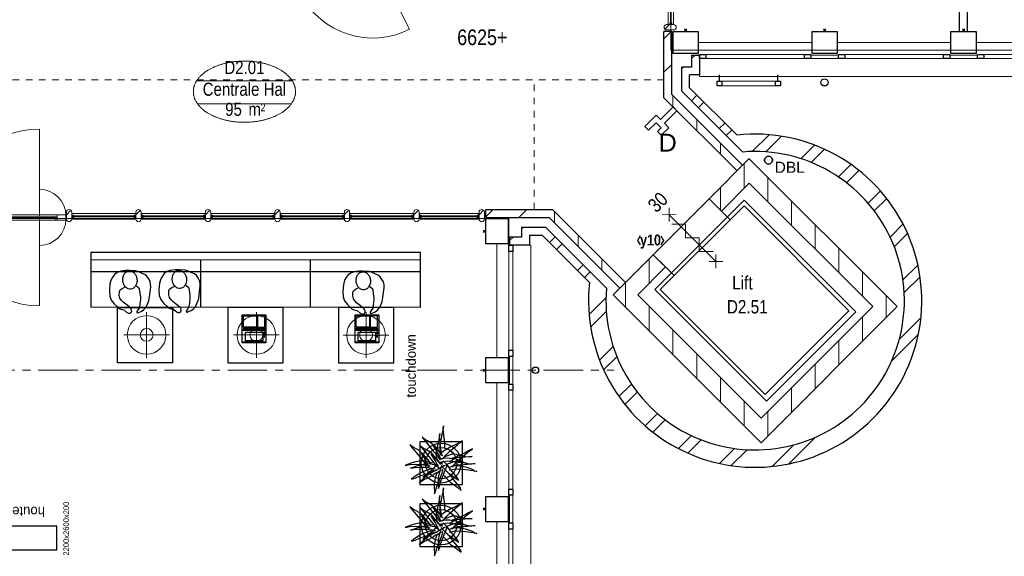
# Model space of a CAD drawing. Header units: millimetres. Extents: x 45699 to 251499, y 244 to 86446.
# Tile 114 of 240: x 179709 to 192179, y 32162 to 38960. Entities that reach past the tile are written whole.
import ezdxf
from ezdxf.enums import TextEntityAlignment as Align

# ---------------------------------------------------------------- set-up
doc = ezdxf.new("R2010")
doc.units = ezdxf.units.MM
doc.header["$LTSCALE"] = 400
doc.header["$PDMODE"] = 3
doc.header["$PDSIZE"] = 15
doc.linetypes.add('CENTER', pattern=[2, 1.25, -0.25, 0.25, -0.25])
doc.linetypes.add('STYLE_01', pattern=[0.416641, 0.208282, -0.208359])
for name, color, linetype, lineweight in [('BA-blusmiddelen', 7, 'Continuous', 15), ('BA-Brandveiligheid', 7, 'Continuous', 15), ('Buitenkozijnen', 140, 'Continuous', 15), ('Kozijnmerken', 43, 'Continuous', 9), ('mat-baksteen', 5, 'Continuous', 25), ('mat-beton (ihwg)', 5, 'Continuous', 25), ('mat-glas-hor', 140, 'Continuous', 15), ('mat-kalkzandsteen', 5, 'Continuous', 25), ('mat-naaldhout', 140, 'Continuous', 15), ('None', 7, 'Continuous', 9), ('Ruimtenummers', 5, 'Continuous', 25), ('Tekst', 140, 'Continuous', 15)]:
    doc.layers.add(name, color=color, linetype=linetype, lineweight=lineweight)
for name, color, linetype in [('inr', 4, 'Continuous'), ('plant', 114, 'Continuous'), ('plat', 5, 'Continuous'), ('stramien', 1, 'CENTER'), ('symbol', 1, 'Continuous'), ('timmerwerk-gd', 2, 'Continuous'), ('timmerwerk-ge', 150, 'Continuous'), ('verlichting', 2, 'Continuous')]:
    doc.layers.add(name, color=color, linetype=linetype)
doc.styles.add('Arial', font='arial.ttf', dxfattribs={"height": 176.388889})
doc.styles.add('Arial Narrow', font='ARIALN.TTF', dxfattribs={"height": 222.25})
doc.styles.add('Arial Narrow (bold)', font='ARIALNB.TTF', dxfattribs={"height": 172.861111})
doc.styles.add('s100', font='stylu.ttf', dxfattribs={"height": 100})

# ---------------------------------------------------------------- blocks, each defined once
blk = doc.blocks.new('*X805')
at = {"layer": 'None', "lineweight": 5}
blk.add_line((-5639, -4225), (-5607, -4193), dxfattribs=at)
blk = doc.blocks.new('*U806')
at = {"layer": 'mat-glas-hor', "color": 140, "lineweight": 15}
blk.add_lwpolyline([(-4812, -3832), (-5520, -4193), (-5526, -4182), (-4817, -3821)], close=True, dxfattribs=at)
at = {"layer": 'mat-naaldhout', "color": 140, "linetype": 'Continuous', "lineweight": 15}
for points in [[(-4814, -3817), (-4836, -3828), (-4848, -3806), (-4728, -3745), (-4698, -3805), (-4795, -3854)], [(-5537, -4185), (-5515, -4174), (-5526, -4152), (-5646, -4213), (-5615, -4272), (-5518, -4223)]]:
    blk.add_lwpolyline(points, close=True, dxfattribs=at)
at = {"layer": 'None', "color": 43, "linetype": 'Continuous', "lineweight": 9}
blk.add_line((-4236, -4711), (-4698, -3805), dxfattribs=at)
at = {"layer": 'None', "color": 8, "lineweight": 5}
blk.add_lwpolyline([(-5646, -4213), (-5615, -4272), (-4698, -3805), (-4728, -3745)], close=True, dxfattribs=at)
at = {"layer": 'None', "color": 43, "linetype": 'Continuous', "lineweight": 9}
blk.add_arc((-4704, -3793), 1030, 207.9688, 296.9993, dxfattribs=at)
at = {"layer": 'mat-naaldhout', "color": 140}
blk.add_blockref('*X805', (0, 0), dxfattribs=at)
blk = doc.blocks.new('*U807')
at = {"layer": 'None', "color": 7}
blk.add_blockref('*U806', (0, 0), dxfattribs=at)
blk = doc.blocks.new('*U808')
at = {"layer": 'None', "color": 7}
blk.add_blockref('*U807', (0, 0), dxfattribs=at)
blk = doc.blocks.new('Kolom 280x320')
at = {"layer": 'mat-beton (ihwg)', "lineweight": 25}
blk.add_lwpolyline([(-300, 160), (-20, 160), (-20, -160), (-300, -160)], close=True, dxfattribs=at)
at = {"layer": 'None', "color": 92, "linetype": 'Continuous', "lineweight": 5}
blk.add_point((0, 0), dxfattribs=at)
blk = doc.blocks.new('Gevelpui best 1410 (2D)')
at = {"layer": 'Buitenkozijnen', "lineweight": 15}
for p, q in [((-260, 0), (-260, -1410)), ((-260, 0), (-210, 0)), ((-210, 0), (-210, -1410)), ((-260, -1410), (-210, -1410))]:
    blk.add_line(p, q, dxfattribs=at)
at = {"layer": 'Buitenkozijnen', "color": 92, "lineweight": 25}
for points in [[(-260, 0), (-210, 0), (-210, -80), (-260, -80)], [(-260, -1330), (-210, -1330), (-210, -1410), (-260, -1410)]]:
    blk.add_lwpolyline(points, close=True, dxfattribs=at)
at = {"layer": 'None', "color": 43, "linetype": 'Continuous', "lineweight": 9}
blk.add_line((-410, 15), (-410, -1425), dxfattribs=at)
blk = doc.blocks.new('*X1135')
at = {"layer": 'None', "lineweight": 9}
for p, q in [((1800, -8365), (1800, -8224)), ((1500, -8665), (1500, -8354)), ((1200, -8965), (1200, -8654)), ((900, -9265), (900, -8954)), ((600, -9565), (600, -9254)), ((300, -9865), (300, -9554))]:
    blk.add_line(p, q, dxfattribs=at)
blk = doc.blocks.new('*X1136')
at = {"layer": 'None', "lineweight": 9}
for p, q in [((104, -6260), (317, -6047)), ((276, -6265), (474, -6066)), ((720, -6351), (893, -6178)), ((850, -6398), (1017, -6230)), ((1196, -6582), (1354, -6424)), ((1299, -6656), (1455, -6499)), ((1571, -6914), (1727, -6758)), ((1650, -7012), (1807, -6855)), ((1850, -7343), (2014, -7178)), ((1903, -7466), (2071, -7298)), ((2013, -7887), (2202, -7698)), ((2028, -8048), (2229, -7847)), ((-1962, -8326), (-1749, -8113)), ((-1943, -8483), (-1744, -8284)), ((1966, -8640), (2240, -8367)), ((1870, -8913), (2208, -8575)), ((-1831, -8902), (-1658, -8729)), ((-1779, -9026), (-1611, -8859)), ((-1585, -9363), (-1427, -9205)), ((-1510, -9464), (-1353, -9308)), ((-1251, -9736), (-1095, -9580)), ((-1154, -9816), (-997, -9659)), ((-831, -10023), (-666, -9859)), ((-711, -10080), (-543, -9912)), ((358, -10249), (631, -9975)), ((566, -10217), (904, -9879)), ((-311, -10211), (-122, -10022)), ((-162, -10238), (39, -10037))]:
    blk.add_line(p, q, dxfattribs=at)
blk = doc.blocks.new('*X1137')
at = {"layer": 'None', "lineweight": 9}
for p, q in [((300, -6896), (300, -6585)), ((600, -7196), (600, -6885)), ((900, -7495), (900, -7184)), ((1200, -7795), (1200, -7484)), ((1500, -8095), (1500, -7784)), ((1800, -8224), (1800, -8084))]:
    blk.add_line(p, q, dxfattribs=at)
blk = doc.blocks.new('*X1138')
at = {"layer": 'None', "lineweight": 9}
for p, q in [((-1500, -8234), (-1500, -8076)), ((-1200, -8534), (-1200, -8223)), ((-900, -8834), (-900, -8523)), ((-600, -9134), (-600, -8823)), ((-300, -9434), (-300, -9123)), ((0, -9734), (0, -9423))]:
    blk.add_line(p, q, dxfattribs=at)
blk = doc.blocks.new('*X1139')
at = {"layer": 'None', "lineweight": 9}
for p, q in [((-1200, -7928), (-1200, -7617)), ((-1500, -8076), (-1500, -7917))]:
    blk.add_line(p, q, dxfattribs=at)
blk = doc.blocks.new('*X1140')
at = {"layer": 'None', "lineweight": 9}
for p, q in [((-2463, -7413), (-2392, -7342)), ((-2375, -7501), (-2304, -7430)), ((-2109, -7766), (-2039, -7696)), ((-2021, -7854), (-1951, -7784))]:
    blk.add_line(p, q, dxfattribs=at)
blk = doc.blocks.new('*X1141')
at = {"layer": 'None', "lineweight": 9}
blk.add_line((-2810, -7229), (-2801, -7220), dxfattribs=at)
blk = doc.blocks.new('*X1142')
at = {"layer": 'None', "lineweight": 9}
blk.add_line((-2969, -7388), (-2926, -7345), dxfattribs=at)
blk = doc.blocks.new('*X1143')
at = {"layer": 'None', "lineweight": 9}
blk.add_line((-2819, -7238), (-2810, -7229), dxfattribs=at)
blk = doc.blocks.new('*X1144')
at = {"layer": 'None', "lineweight": 9}
for p, q in [((-2400, -7165), (-2400, -7023)), ((-2100, -7465), (-2100, -7323)), ((-1800, -7765), (-1800, -7623))]:
    blk.add_line(p, q, dxfattribs=at)
blk = doc.blocks.new('*X1145')
at = {"layer": 'None', "lineweight": 9}
for p, q in [((-3269, -7087), (-3177, -6995)), ((-2852, -7095), (-2752, -6995))]:
    blk.add_line(p, q, dxfattribs=at)
blk = doc.blocks.new('*X1146')
at = {"layer": 'None', "lineweight": 9}
for p, q in [((-667, -5617), (-596, -5546)), ((-579, -5705), (-508, -5634)), ((-313, -5970), (-243, -5900)), ((-225, -6058), (-154, -5988))]:
    blk.add_line(p, q, dxfattribs=at)
blk = doc.blocks.new('*X1147')
at = {"layer": 'None', "lineweight": 9}
blk.add_line((-789, -5208), (-780, -5199), dxfattribs=at)
blk = doc.blocks.new('*X1148')
at = {"layer": 'None', "lineweight": 9}
blk.add_line((-664, -5083), (-621, -5040), dxfattribs=at)
blk = doc.blocks.new('*X1149')
at = {"layer": 'None', "lineweight": 9}
blk.add_line((-780, -5199), (-771, -5190), dxfattribs=at)
blk = doc.blocks.new('*X1150')
at = {"layer": 'None', "lineweight": 9}
for p, q in [((-1014, -4832), (-922, -4740)), ((-1014, -5257), (-914, -5157))]:
    blk.add_line(p, q, dxfattribs=at)
blk = doc.blocks.new('*X1151')
at = {"layer": 'None', "lineweight": 9}
for p, q in [((0, -6728), (0, -6417)), ((-300, -7002), (-300, -6717))]:
    blk.add_line(p, q, dxfattribs=at)
blk = doc.blocks.new('*X1152')
at = {"layer": 'None', "lineweight": 9}
for p, q in [((-900, -5695), (-900, -5553)), ((-600, -5995), (-600, -5853)), ((-300, -6295), (-300, -6153))]:
    blk.add_line(p, q, dxfattribs=at)
blk = doc.blocks.new('HWA')
at = {"layer": 'None', "color": 92, "linetype": 'Continuous', "lineweight": 25}
blk.add_circle((0, -74), 40, dxfattribs=at)
blk = doc.blocks.new('030min zelfsluitend Y')
at = {"layer": 'BA-Brandveiligheid', "color": 7, "linetype": 'Continuous', "lineweight": 15}
for p, q in [((-62, 480), (62, 357)), ((62, 480), (-62, 357)), ((-62, -480), (62, -357)), ((62, -480), (-62, -357))]:
    blk.add_line(p, q, dxfattribs=at)
at = {"layer": 'None', "color": 7, "linetype": 'Continuous', "lineweight": 15}
for p, q in [((0, -418), (0, 418)), ((62, 189), (-62, 312)), ((62, 189), (-62, 65)), ((62, -58), (-62, 65)), ((62, -58), (-62, -182)), ((62, -305), (-62, -182))]:
    blk.add_line(p, q, dxfattribs=at)
at = {"layer": 'BA-Brandveiligheid', "color": 43, "insert": (-103, 722), "char_height": 177.8, "attachment_point": 1, "style": 'Arial Narrow'}
blk.add_mtext('30', dxfattribs=at)
blk = doc.blocks.new('Ruimtenummer UV 50')
at = {"layer": 'Ruimtenummers', "color": 8, "lineweight": 5}
for p, q in [((602, 157), (-602, 157)), ((595, -137), (-595, -137))]:
    blk.add_line(p, q, dxfattribs=at)
blk.add_open_spline([(-323, 354), (-173, 406), (173, 406), (323, 354), (473, 302), (560, 212), (647, 122), (647, 18), (647, -86), (560, -176), (473, -266), (323, -318), (173, -370), (-173, -370), (-323, -318), (-474, -266), (-560, -176), (-647, -86), (-647, 18), (-647, 122), (-560, 212), (-474, 302), (-323, 354)], degree=2, knots=[0, 0, 0, 0.09962, 0.19924, 0.19924, 0.283607, 0.283607, 0.349619, 0.349619, 0.415638, 0.415638, 0.5, 0.5, 0.59962, 0.69924, 0.69924, 0.783607, 0.783607, 0.849619, 0.849619, 0.915638, 0.915638, 1, 1, 1], dxfattribs=at)
at = {"layer": 'Ruimtenummers', "attachment_point": 2, "style": 'Arial Narrow'}
for s, insert, char_height in [(' m', (104, -122), 165.9), (' 2', (220, -133), 96.8)]:
    blk.add_mtext(s, dxfattribs=dict(at, insert=insert, char_height=char_height))
at = {"layer": 'Ruimtenummers', "style": 'Arial Narrow'}
for tag, p in [('Nummer', (0, 407)), ('Naam', (0, 132)), ('Oppervlak', (-138, -122))]:
    blk.add_attdef(tag, text='', height=166, dxfattribs=at).set_placement(p, align=Align.TOP_CENTER)
blk = doc.blocks.new('DBL aansluiting')
at = {"layer": 'BA-blusmiddelen', "color": 140, "linetype": 'Continuous', "lineweight": 9}
blk.add_lwpolyline([(360, 112.5), (360, 45), (292.5, 45), (292.5, -45), (427.5, -45), (427.5, -112.5), (225, -112.5), (225, -33.75), (0, -33.75), (0, 33.75), (225, 33.75), (225, 112.5)], close=True, dxfattribs=at)
blk = doc.blocks.new('*U1199')
at = {"layer": 'None', "color": 92, "linetype": 'Continuous', "lineweight": 25}
for p, q in [((-310, -5370), (-310, -5290)), ((430, -5370), (430, -5290))]:
    blk.add_line(p, q, dxfattribs=at)
at = {"layer": 'None', "color": 140, "linetype": 'Continuous', "lineweight": 15}
blk.add_lwpolyline([(-340, -5370), (460, -5370), (460, -5430), (-340, -5430)], close=True, dxfattribs=at)
at = {"layer": 'None', "color": 92, "linetype": 'Continuous', "lineweight": 25}
for points in [[(-340, -5370), (-280, -5370), (-280, -5430), (-340, -5430)], [(400, -5370), (460, -5370), (460, -5430), (400, -5430)]]:
    blk.add_lwpolyline(points, close=True, dxfattribs=at)
blk = doc.blocks.new('*X1201')
at = {"layer": 'None', "lineweight": 5}
blk.add_line((-9957, -7128), (-9915, -7087), dxfattribs=at)
blk = doc.blocks.new('*U1202')
at = {"layer": 'mat-glas-hor', "color": 140, "lineweight": 15}
blk.add_lwpolyline([(-8703, -7089), (-9903, -7089), (-9903, -7101), (-8703, -7101)], close=True, dxfattribs=at)
at = {"layer": 'mat-naaldhout', "color": 140, "linetype": 'Continuous', "lineweight": 15}
for points in [[(-9915, -7103), (-9890, -7103), (-9890, -7128), (-10024, -7128), (-10024, -7061), (-9915, -7061)], [(-8698, -7103), (-8723, -7103), (-8723, -7128), (-8589, -7128), (-8589, -7061), (-8698, -7061)]]:
    blk.add_lwpolyline(points, close=True, dxfattribs=at)
at = {"layer": 'None', "color": 43, "linetype": 'Continuous', "lineweight": 9}
for p, q in [((-8924, -5975), (-8924, -7075)), ((-8924, -8215), (-8924, -7115))]:
    blk.add_line(p, q, dxfattribs=at)
at = {"layer": 'None', "color": 8, "lineweight": 5}
blk.add_lwpolyline([(-10024, -7128), (-10024, -7061), (-8698, -7061), (-8698, -7128)], close=True, dxfattribs=at)
at = {"layer": 'None', "color": 43, "linetype": 'Continuous', "lineweight": 9}
for centre, radius, start, end in [((-8924, -7075), 1100, 90, 180), ((-8924, -7075), 335, 0, 90), ((-8924, -7115), 1100, 180, 270), ((-8924, -7115), 335, 270, 0)]:
    blk.add_arc(centre, radius, start, end, dxfattribs=at)
at = {"layer": 'mat-naaldhout', "color": 140}
blk.add_blockref('*X1201', (0, 0), dxfattribs=at)
blk = doc.blocks.new('*X15')
at = {"layer": 'None', "lineweight": 5}
blk.add_line((-24, -24), (34, 34), dxfattribs=at)
blk = doc.blocks.new('houten stijl 67 x 114')
at = {"layer": 'mat-naaldhout', "color": 140, "linetype": 'Continuous', "lineweight": 15, "flags": 128}
blk.add_lwpolyline([(33.5, 0), (33.5, 0, -0.4142136), (0, -33.5), (0, -33.5, -0.4142136), (-33.5, 0), (-33.5, 88), (-33.5, 88, -0.4142136), (0, 121.5), (0, 121.5, -0.4142136), (33.5, 88)], format="xyb", close=True, dxfattribs=at)
at = {"layer": 'mat-naaldhout', "color": 140}
blk.add_blockref('*X15', (0, 0), dxfattribs=at)
blk = doc.blocks.new('binnenpui 880 h.o.h.')
at = {"layer": 'mat-glas-hor', "color": 8, "lineweight": 5}
blk.add_lwpolyline([(18, -34), (88, -34), (88, -846), (18, -846)], close=True, dxfattribs=at)
at = {"layer": 'mat-glas-hor', "color": 140, "lineweight": 15}
blk.add_lwpolyline([(48, -40), (58, -40), (58, -840), (48, -840)], close=True, dxfattribs=at)
at = {"layer": 'mat-naaldhout', "color": 140, "linetype": 'Continuous', "lineweight": 15, "flags": 128}
for points in [[(43, -34), (18, -34), (18, -34, 0.414214), (20, -36), (36, -36, -0.414214), (40, -40), (40, -56, 0.414214), (42, -58), (43, -58)], [(63, -34), (88, -34), (88, -34, -0.414214), (86, -36), (70, -36, 0.414214), (66, -40), (66, -56, -0.414214), (64, -58), (63, -58)], [(43, -846), (18, -846), (18, -846, -0.414214), (20, -844), (36, -844, 0.414214), (40, -840), (40, -824, -0.414214), (42, -822), (43, -822)], [(63, -846), (88, -846), (88, -846, 0.414214), (86, -844), (70, -844, -0.414214), (66, -840), (66, -824, 0.414214), (64, -822), (63, -822)]]:
    blk.add_lwpolyline(points, format="xyb", close=True, dxfattribs=at)
at = {"layer": 'None', "color": 7, "rotation": 270}
for p in [(0, 0), (0, -880)]:
    blk.add_blockref('houten stijl 67 x 114', p, dxfattribs=at)
blk = doc.blocks.new('*U1203')
at = {"layer": 'mat-glas-hor', "color": 8, "lineweight": 5}
blk.add_lwpolyline([(-10101, -7046), (-10101, -7116), (-10682, -7116), (-10682, -7046)], close=True, dxfattribs=at)
at = {"layer": 'mat-glas-hor', "color": 140, "lineweight": 15}
blk.add_lwpolyline([(-10107, -7076), (-10107, -7086), (-10675, -7086), (-10675, -7076)], close=True, dxfattribs=at)
at = {"layer": 'mat-naaldhout', "color": 140, "linetype": 'Continuous', "lineweight": 15, "flags": 128}
for points in [[(-10682, -7071), (-10682, -7046), (-10681, -7046, -0.414214), (-10679, -7048), (-10679, -7065, 0.414214), (-10675, -7068), (-10659, -7068, -0.414214), (-10657, -7070), (-10657, -7071)], [(-10682, -7092), (-10682, -7117), (-10681, -7117, 0.414214), (-10679, -7115), (-10679, -7098, -0.414214), (-10675, -7095), (-10659, -7095, 0.414214), (-10657, -7093), (-10657, -7092)], [(-10101, -7071), (-10101, -7046), (-10102, -7046, 0.414214), (-10104, -7048), (-10104, -7065, -0.414214), (-10107, -7068), (-10124, -7068, 0.414214), (-10126, -7070), (-10126, -7071)], [(-10101, -7092), (-10101, -7117), (-10102, -7117, -0.414214), (-10104, -7115), (-10104, -7098, 0.414214), (-10107, -7095), (-10124, -7095, -0.414214), (-10126, -7093), (-10126, -7092)]]:
    blk.add_lwpolyline(points, format="xyb", close=True, dxfattribs=at)
at = {"layer": 'None', "color": 7, "rotation": 180}
for p in [(-10715, -7028), (-10067, -7028)]:
    blk.add_blockref('houten stijl 67 x 114', p, dxfattribs=at)
blk = doc.blocks.new('*U1204')
at = {"layer": 'mat-glas-hor', "color": 8, "lineweight": 5}
blk.add_lwpolyline([(-3356, -7046), (-3356, -7116), (-4115, -7116), (-4115, -7046)], close=True, dxfattribs=at)
at = {"layer": 'mat-glas-hor', "color": 140, "lineweight": 15}
blk.add_lwpolyline([(-3362, -7076), (-3362, -7086), (-4115, -7086), (-4115, -7076)], close=True, dxfattribs=at)
at = {"layer": 'mat-naaldhout', "color": 140, "linetype": 'Continuous', "lineweight": 15, "flags": 128}
for points in [[(-4115, -7071), (-4115, -7046), (-4114, -7046, -0.414214), (-4112, -7048), (-4112, -7065, 0.414214), (-4109, -7068), (-4092, -7068, -0.414214), (-4090, -7070), (-4090, -7071)], [(-4115, -7092), (-4115, -7117), (-4114, -7117, 0.414214), (-4112, -7115), (-4112, -7098, -0.414214), (-4109, -7095), (-4092, -7095, 0.414214), (-4090, -7093), (-4090, -7092)], [(-3356, -7071), (-3356, -7046), (-3357, -7046, 0.414214), (-3359, -7048), (-3359, -7065, -0.414214), (-3362, -7068), (-3379, -7068, 0.414214), (-3381, -7070), (-3381, -7071)], [(-3356, -7092), (-3356, -7117), (-3357, -7117, -0.414214), (-3359, -7115), (-3359, -7098, 0.414214), (-3362, -7095), (-3379, -7095, -0.414214), (-3381, -7093), (-3381, -7092)]]:
    blk.add_lwpolyline(points, format="xyb", close=True, dxfattribs=at)
at = {"layer": 'None', "color": 7, "rotation": 180}
for p in [(-4149, -7028), (-3322, -7028)]:
    blk.add_blockref('houten stijl 67 x 114', p, dxfattribs=at)
blk = doc.blocks.new('*U1205')
at = {"layer": 'None', "color": 7}
for name in ['*U1202', '*U1203', '*U1204']:
    blk.add_blockref(name, (0, 0), dxfattribs=at)
at = {"layer": 'None', "color": 7, "rotation": 270}
for p in [(-7669, -7028), (-6789, -7028), (-5909, -7028), (-5029, -7028), (-4149, -7028)]:
    blk.add_blockref('binnenpui 880 h.o.h.', p, dxfattribs=at)
blk = doc.blocks.new('*X1238')
at = {"layer": 'None', "lineweight": 5}
blk.add_line((-922, 1906), (-880, 1948), dxfattribs=at)
blk = doc.blocks.new('*U1239')
at = {"layer": 'mat-glas-hor', "color": 140, "lineweight": 15}
blk.add_lwpolyline([(-920, 694), (-920, 1894), (-908, 1894), (-908, 694)], close=True, dxfattribs=at)
at = {"layer": 'mat-naaldhout', "color": 140, "linetype": 'Continuous', "lineweight": 15}
for points in [[(-905, 1906), (-905, 1881), (-880, 1881), (-880, 2015), (-947, 2015), (-947, 1906)], [(-905, 689), (-905, 714), (-880, 714), (-880, 580), (-947, 580), (-947, 689)]]:
    blk.add_lwpolyline(points, close=True, dxfattribs=at)
at = {"layer": 'None', "color": 43, "linetype": 'Continuous', "lineweight": 9}
for p, q in [((-2034, 915), (-934, 915)), ((206, 915), (-894, 915))]:
    blk.add_line(p, q, dxfattribs=at)
at = {"layer": 'None', "color": 8, "lineweight": 5}
blk.add_lwpolyline([(-880, 2015), (-947, 2015), (-947, 689), (-880, 689)], close=True, dxfattribs=at)
at = {"layer": 'None', "color": 43, "linetype": 'Continuous', "lineweight": 9}
for centre, radius, start, end in [((-934, 915), 1100, 90, 180), ((-894, 915), 1100, 0, 90), ((-934, 915), 335, 180, 270), ((-894, 915), 335, 270, 0)]:
    blk.add_arc(centre, radius, start, end, dxfattribs=at)
at = {"layer": 'mat-naaldhout', "color": 140}
blk.add_blockref('*X1238', (0, 0), dxfattribs=at)
blk = doc.blocks.new('*U1240')
at = {"layer": 'mat-glas-hor', "color": 8, "lineweight": 5}
blk.add_lwpolyline([(-962, 2093), (-892, 2093), (-892, 2813), (-962, 2813)], close=True, dxfattribs=at)
at = {"layer": 'mat-glas-hor', "color": 140, "lineweight": 15}
blk.add_lwpolyline([(-932, 2100), (-922, 2100), (-922, 2806), (-932, 2806)], close=True, dxfattribs=at)
at = {"layer": 'mat-naaldhout', "color": 140, "linetype": 'Continuous', "lineweight": 15, "flags": 128}
for points in [[(-938, 2813), (-963, 2813), (-963, 2812, 0.414214), (-961, 2810), (-944, 2810, -0.414214), (-941, 2806), (-941, 2790, 0.414214), (-939, 2788), (-938, 2788)], [(-917, 2813), (-892, 2813), (-892, 2812, -0.414214), (-894, 2810), (-911, 2810, 0.414214), (-914, 2806), (-914, 2790, -0.414214), (-916, 2788), (-917, 2788)], [(-938, 2093), (-963, 2093), (-963, 2094, -0.414214), (-961, 2096), (-944, 2096, 0.414214), (-941, 2100), (-941, 2116, -0.414214), (-939, 2118), (-938, 2118)], [(-917, 2093), (-892, 2093), (-892, 2094, 0.414214), (-894, 2096), (-911, 2096, -0.414214), (-914, 2100), (-914, 2116, 0.414214), (-916, 2118), (-917, 2118)]]:
    blk.add_lwpolyline(points, format="xyb", close=True, dxfattribs=at)
at = {"layer": 'None', "color": 7, "xscale": -1, "rotation": 270}
for p in [(-980, 2846), (-980, 2060)]:
    blk.add_blockref('houten stijl 67 x 114', p, dxfattribs=at)
blk = doc.blocks.new('*U1241')
at = {"layer": 'mat-glas-hor', "color": 8, "lineweight": 5}
blk.add_lwpolyline([(-962, -4653), (-892, -4653), (-892, -3897), (-962, -3897)], close=True, dxfattribs=at)
at = {"layer": 'mat-glas-hor', "color": 140, "lineweight": 15}
blk.add_lwpolyline([(-932, -4646), (-922, -4646), (-922, -3904), (-932, -3904)], close=True, dxfattribs=at)
at = {"layer": 'mat-naaldhout', "color": 140, "linetype": 'Continuous', "lineweight": 15, "flags": 128}
for points in [[(-938, -3897), (-963, -3897), (-963, -3898, 0.414214), (-961, -3900), (-944, -3900, -0.414214), (-941, -3904), (-941, -3920, 0.414214), (-939, -3922), (-938, -3922)], [(-917, -3897), (-892, -3897), (-892, -3898, -0.414214), (-894, -3900), (-911, -3900, 0.414214), (-914, -3904), (-914, -3920, -0.414214), (-916, -3922), (-917, -3922)], [(-938, -4653), (-963, -4653), (-963, -4652, -0.414214), (-961, -4650), (-944, -4650, 0.414214), (-941, -4646), (-941, -4630, -0.414214), (-939, -4628), (-938, -4628)], [(-917, -4653), (-892, -4653), (-892, -4652, 0.414214), (-894, -4650), (-911, -4650, -0.414214), (-914, -4646), (-914, -4630, 0.414214), (-916, -4628), (-917, -4628)]]:
    blk.add_lwpolyline(points, format="xyb", close=True, dxfattribs=at)
at = {"layer": 'None', "color": 7, "xscale": -1, "rotation": 270}
for p in [(-980, -3864), (-980, -4686)]:
    blk.add_blockref('houten stijl 67 x 114', p, dxfattribs=at)
blk = doc.blocks.new('*U1242')
at = {"layer": 'None', "color": 7}
for name in ['*U1240', '*U1239', '*U1241']:
    blk.add_blockref(name, (0, 0), dxfattribs=at)
at = {"layer": 'None', "color": 7, "xscale": -1, "rotation": 180}
for p in [(-980, -344), (-980, -1224), (-980, -2104), (-980, -2984), (-980, -3864)]:
    blk.add_blockref('binnenpui 880 h.o.h.', p, dxfattribs=at)
blk = doc.blocks.new('Kozijnmerk 50')
at = {"layer": 'Kozijnmerken', "color": 92, "linetype": 'Continuous', "lineweight": 25}
for points in [[(-132, 51), (-165, -6), (-132, -62)], [(132, 51), (165, -6), (132, -62)]]:
    blk.add_lwpolyline(points, dxfattribs=at)
at = {"layer": 'None', "color": 43, "style": 'Arial Narrow (bold)'}
blk.add_attdef('merk', text='', height=138, dxfattribs=at).set_placement((0, 0), align=Align.MIDDLE_CENTER)
blk = doc.blocks.new('SYMB-BM09_B2')
at = {"linetype": 'Continuous'}
blk.add_point((0, 0), dxfattribs=at)
at = {"layer": 'plant'}
for points in [[(26.3, 109.6), (25.3, 133), (22.4, 161.7), (18.4, 194.5), (16.3, 220.7), (14.1, 243.4), (15.9, 263.1), (11.2, 232.6), (4.4, 200.2), (-2.8, 164.6), (-9.6, 134), (-9.3, 100.6), (0.4, 75.1), (1.2, 67.2)], [(26.3, 109.6), (25.3, 133), (22.4, 161.7), (18.4, 194.5), (16.3, 220.7), (14.1, 243.4), (15.9, 263.1), (11.2, 232.6), (4.4, 200.2), (-2.8, 164.6), (-9.6, 134), (-9.3, 100.6), (0.4, 75.1), (1.2, 67.2)], [(8, 54.6), (-3.5, 74), (-26.2, 97), (-41.3, 117.5), (-69.7, 141.2), (-90.5, 153.8), (-116.8, 167.5), (-134.7, 181.5), (-118.2, 161.7), (-63.5, 94.5), (-44.9, 71.8), (-26.5, 47.7), (-16.1, 35.5), (-8.2, 34.8), (-1.7, 25.1), (-12.5, 50.3), (-25.4, 75.1), (-39.1, 99.5), (-53.1, 121.1), (-43.8, 107.4), (-21.5, 86.9), (11.2, 51.7)], [(8, 54.6), (-3.5, 74), (-26.2, 97), (-41.3, 117.5), (-69.7, 141.2), (-90.5, 153.8), (-116.8, 167.5), (-134.7, 181.5), (-118.2, 161.7), (-63.5, 94.5), (-44.9, 71.8), (-26.5, 47.7), (-16.1, 35.5), (-8.2, 34.8), (-1.7, 25.1), (-12.5, 50.3), (-25.4, 75.1), (-39.1, 99.5), (-53.1, 121.1), (-43.8, 107.4), (-21.5, 86.9), (11.2, 51.7)], [(0.9, 53.8), (-0.2, 77.2), (-3.1, 106), (-7, 138.7), (-9.2, 164.9), (-11.4, 187.6), (-9.5, 207.3), (-14.2, 176.8), (-21.1, 144.4), (-28.3, 108.8), (-35.1, 78.3), (-34.7, 44.8), (-25, 19.3), (-24.3, 11.4)], [(0.9, 53.8), (-0.2, 77.2), (-3.1, 106), (-7, 138.7), (-9.2, 164.9), (-11.4, 187.6), (-9.5, 207.3), (-14.2, 176.8), (-21.1, 144.4), (-28.3, 108.8), (-35.1, 78.3), (-34.7, 44.8), (-25, 19.3), (-24.3, 11.4)], [(7.2, 27.5), (21.2, 42.3), (36.7, 59.5), (60.4, 83.3), (80.5, 99.5), (98.1, 115.6), (115, 129.7), (126.9, 139.7), (149.6, 155.6), (121.9, 140.8), (99.2, 127.9), (67.6, 114.2), (43.5, 100.9), (17.2, 83.3), (-0.8, 70), (-8.6, 62.1)], [(7.2, 27.5), (21.2, 42.3), (36.7, 59.5), (60.4, 83.3), (80.5, 99.5), (98.1, 115.6), (115, 129.7), (126.9, 139.7), (149.6, 155.6), (121.9, 140.8), (99.2, 127.9), (67.6, 114.2), (43.5, 100.9), (17.2, 83.3), (-0.8, 70), (-8.6, 62.1)], [(-77.1, 1.1), (-88.6, 20.5), (-111.3, 43.5), (-126.4, 64), (-154.8, 87.7), (-175.6, 100.3), (-201.9, 114), (-219.8, 128), (-203.3, 108.2), (-148.6, 41), (-130, 18.3), (-111.6, -5.8), (-101.2, -18), (-93.3, -18.7), (-86.8, -28.4), (-97.6, -3.2), (-110.5, 21.6), (-124.2, 46), (-138.2, 67.6), (-128.9, 53.9), (-106.6, 33.4), (-73.9, -1.8)], [(-77.1, 1.1), (-88.6, 20.5), (-111.3, 43.5), (-126.4, 64), (-154.8, 87.7), (-175.6, 100.3), (-201.9, 114), (-219.8, 128), (-203.3, 108.2), (-148.6, 41), (-130, 18.3), (-111.6, -5.8), (-101.2, -18), (-93.3, -18.7), (-86.8, -28.4), (-97.6, -3.2), (-110.5, 21.6), (-124.2, 46), (-138.2, 67.6), (-128.9, 53.9), (-106.6, 33.4), (-73.9, -1.8)], [(-8.3, -2.8), (-19.8, 16.6), (-42.5, 39.6), (-57.6, 60.1), (-86, 83.8), (-106.8, 96.4), (-133.1, 110.1), (-151, 124.1), (-134.5, 104.3), (-79.9, 37.1), (-61.2, 14.4), (-42.8, -9.7), (-32.4, -21.9), (-24.5, -22.6), (-18, -32.3), (-28.8, -7.1), (-41.7, 17.7), (-55.4, 42.1), (-69.4, 63.7), (-60.1, 50), (-37.8, 29.5), (-5.1, -5.7)], [(-8.3, -2.8), (-19.8, 16.6), (-42.5, 39.6), (-57.6, 60.1), (-86, 83.8), (-106.8, 96.4), (-133.1, 110.1), (-151, 124.1), (-134.5, 104.3), (-79.9, 37.1), (-61.2, 14.4), (-42.8, -9.7), (-32.4, -21.9), (-24.5, -22.6), (-18, -32.3), (-28.8, -7.1), (-41.7, 17.7), (-55.4, 42.1), (-69.4, 63.7), (-60.1, 50), (-37.8, 29.5), (-5.1, -5.7)], [(76.9, -27.6), (90.9, -12.9), (106.4, 4.4), (130.1, 28.1), (150.3, 44.3), (167.9, 60.5), (184.8, 74.5), (196.6, 84.6), (219.3, 100.4), (191.6, 85.6), (169, 72.7), (137.3, 59), (113.2, 45.7), (87, 28.1), (69, 14.8), (61.1, 6.9)], [(76.9, -27.6), (90.9, -12.9), (106.4, 4.4), (130.1, 28.1), (150.3, 44.3), (167.9, 60.5), (184.8, 74.5), (196.6, 84.6), (219.3, 100.4), (191.6, 85.6), (169, 72.7), (137.3, 59), (113.2, 45.7), (87, 28.1), (69, 14.8), (61.1, 6.9)], [(-61.9, -0.1), (-91, 7.5), (-122.7, 15.4), (-157.5, 13.6), (-186.7, 6.4), (-212.5, -1.5), (-237, -10.2), (-253.9, -16.3), (-221.6, -9.4), (-182, -8), (-142.4, -9.1), (-104.3, -14.1), (-78.4, -19.9)], [(-61.9, -0.1), (-91, 7.5), (-122.7, 15.4), (-157.5, 13.6), (-186.7, 6.4), (-212.5, -1.5), (-237, -10.2), (-253.9, -16.3), (-221.6, -9.4), (-182, -8), (-142.4, -9.1), (-104.3, -14.1), (-78.4, -19.9)], [(-12.9, 25), (6.2, 32.6), (33.9, 37.3), (59.1, 35.8), (100.4, 29.7), (128.5, 19.6), (147.9, 11.7), (165.5, 0.9), (180.6, -3.7), (154.7, 0.9), (120.2, 4.9), (79.9, 11), (43.2, 12.8), (16.6, 9.2), (-10.7, 3.8)], [(-12.9, 25), (6.2, 32.6), (33.9, 37.3), (59.1, 35.8), (100.4, 29.7), (128.5, 19.6), (147.9, 11.7), (165.5, 0.9), (180.6, -3.7), (154.7, 0.9), (120.2, 4.9), (79.9, 11), (43.2, 12.8), (16.6, 9.2), (-10.7, 3.8)], [(1.1, -16.1), (21.3, -41), (46.4, -65.4), (70.5, -82.3), (96, -101), (120.8, -120.8), (115.8, -102.8), (91.4, -75.5), (66.6, -45.3), (44.6, -15.4), (26.3, 5.1), (14.1, 15.1)], [(1.1, -16.1), (21.3, -41), (46.4, -65.4), (70.5, -82.3), (96, -101), (120.8, -120.8), (115.8, -102.8), (91.4, -75.5), (66.6, -45.3), (44.6, -15.4), (26.3, 5.1), (14.1, 15.1)], [(14.1, 39.8), (31.7, 48.4), (79.9, 65), (104.4, 63.9), (124.5, 54.5), (150, 52.4), (171.6, 45.5), (194.6, 45.2), (218.3, 47.3), (196.1, 43.4), (165.5, 41.6), (138.2, 38.7), (113.7, 37.3), (97.5, 38.7), (76.3, 34.7)], [(14.1, 39.8), (31.7, 48.4), (79.9, 65), (104.4, 63.9), (124.5, 54.5), (150, 52.4), (171.6, 45.5), (194.6, 45.2), (218.3, 47.3), (196.1, 43.4), (165.5, 41.6), (138.2, 38.7), (113.7, 37.3), (97.5, 38.7), (76.3, 34.7)], [(34.5, -10.9), (52.1, -2.3), (100.3, 14.3), (124.7, 13.2), (144.8, 3.8), (170.4, 1.7), (192, -5.1), (215, -5.5), (238.7, -3.4), (216.4, -7.3), (185.8, -9.1), (158.5, -12), (134.1, -13.4), (117.9, -12), (96.7, -15.9)], [(34.5, -10.9), (52.1, -2.3), (100.3, 14.3), (124.7, 13.2), (144.8, 3.8), (170.4, 1.7), (192, -5.1), (215, -5.5), (238.7, -3.4), (216.4, -7.3), (185.8, -9.1), (158.5, -12), (134.1, -13.4), (117.9, -12), (96.7, -15.9)], [(-23.1, -20.4), (-52.2, -12.9), (-83.8, -5), (-118.7, -6.8), (-147.8, -14), (-173.7, -21.9), (-198.2, -30.5), (-215.1, -36.6), (-182.7, -29.8), (-143.1, -28.4), (-103.6, -29.4), (-65.5, -34.5), (-39.6, -40.2)], [(-23.1, -20.4), (-52.2, -12.9), (-83.8, -5), (-118.7, -6.8), (-147.8, -14), (-173.7, -21.9), (-198.2, -30.5), (-215.1, -36.6), (-182.7, -29.8), (-143.1, -28.4), (-103.6, -29.4), (-65.5, -34.5), (-39.6, -40.2)], [(-71.3, -39.9), (-90.7, -46.4), (-113.7, -55.4), (-138.2, -65.1), (-159, -77.3), (-178.5, -89.5), (-192.5, -100), (-208.3, -113.6), (-183.8, -105.7), (-148.3, -89.5), (-117.7, -80.2), (-98.6, -74.1), (-83.2, -69.4)], [(-71.3, -39.9), (-90.7, -46.4), (-113.7, -55.4), (-138.2, -65.1), (-159, -77.3), (-178.5, -89.5), (-192.5, -100), (-208.3, -113.6), (-183.8, -105.7), (-148.3, -89.5), (-117.7, -80.2), (-98.6, -74.1), (-83.2, -69.4)], [(-49.7, -49.3), (-72.4, -63.3), (-87.1, -76.2), (-102.9, -92.8), (-124.5, -109.7), (-133.5, -118.6), (-154.4, -135.9), (-124.5, -118.6), (-94.7, -103.9), (-63.4, -87), (-41.5, -71.9), (-26, -63.3), (-9.1, -54.6), (0.6, -52.5), (-15.9, -60), (-33.9, -76.2), (-37.5, -90.6), (-44.7, -117.2), (-48.7, -142), (-48.3, -172.6), (-45.8, -195.2), (-45.8, -215.7), (-39.7, -197.4), (-31, -164), (-18.1, -137), (-7, -105.7), (4.6, -76.2), (12.5, -57.2), (9.6, -43.5)], [(-49.7, -49.3), (-72.4, -63.3), (-87.1, -76.2), (-102.9, -92.8), (-124.5, -109.7), (-133.5, -118.6), (-154.4, -135.9), (-124.5, -118.6), (-94.7, -103.9), (-63.4, -87), (-41.5, -71.9), (-26, -63.3), (-9.1, -54.6), (0.6, -52.5), (-15.9, -60), (-33.9, -76.2), (-37.5, -90.6), (-44.7, -117.2), (-48.7, -142), (-48.3, -172.6), (-45.8, -195.2), (-45.8, -215.7), (-39.7, -197.4), (-31, -164), (-18.1, -137), (-7, -105.7), (4.6, -76.2), (12.5, -57.2), (9.6, -43.5)], [(-22, -12.5), (-44.6, -26.5), (-59.4, -39.5), (-75.2, -56), (-96.8, -72.9), (-105.8, -81.9), (-126.6, -99.2), (-96.8, -81.9), (-67, -67.2), (-35.7, -50.3), (-13.7, -35.2), (1.7, -26.5), (18.6, -17.9), (28.3, -15.7), (11.8, -23.3), (-6.2, -39.5), (-9.8, -53.8), (-17, -80.5), (-20.9, -105.3), (-20.6, -135.8), (-18.1, -158.5), (-18.1, -179), (-11.9, -160.6), (-3.3, -127.2), (9.6, -100.2), (20.8, -68.9), (32.3, -39.5), (40.2, -20.4), (37.3, -6.7)], [(21.1, -87.1), (41.3, -111.9), (66.4, -136.3), (90.5, -153.2), (116.1, -171.9), (140.9, -191.7), (135.8, -173.8), (111.4, -146.4), (86.6, -116.2), (64.6, -86.4), (46.3, -65.9), (34.1, -55.8)], [(21.1, -87.1), (41.3, -111.9), (66.4, -136.3), (90.5, -153.2), (116.1, -171.9), (140.9, -191.7), (135.8, -173.8), (111.4, -146.4), (86.6, -116.2), (64.6, -86.4), (46.3, -65.9), (34.1, -55.8)], [(56.9, -30.1), (75.9, -22.6), (103.6, -17.9), (128.8, -19.3), (170.2, -25.5), (198.2, -35.5), (217.6, -43.4), (235.3, -54.2), (250.3, -58.9), (224.5, -54.2), (189.9, -50.3), (149.7, -44.2), (113, -42.4), (86.4, -46), (59.1, -51.4)], [(56.9, -30.1), (75.9, -22.6), (103.6, -17.9), (128.8, -19.3), (170.2, -25.5), (198.2, -35.5), (217.6, -43.4), (235.3, -54.2), (250.3, -58.9), (224.5, -54.2), (189.9, -50.3), (149.7, -44.2), (113, -42.4), (86.4, -46), (59.1, -51.4)]]:
    blk.add_lwpolyline(points, dxfattribs=at)
at = {"layer": 'timmerwerk-gd', "linetype": 'Continuous'}
for radius in [140, 110]:
    blk.add_circle((0, 0), radius, dxfattribs=at)
at = {"layer": 'timmerwerk-ge', "linetype": 'Continuous'}
blk.add_lwpolyline([(-150, -150), (150, -150), (150, 150), (-150, 150)], close=True, dxfattribs=at)
blk = doc.blocks.new('symb-LPTP_b2')
for p, q in [((150, 0), (-150, 0)), ((-150, 0), (-150, -155)), ((150, -155), (150, 0)), ((150, -5), (-150, -5)), ((-110, -25), (-110, -129)), ((110, -25), (-110, -25)), ((110, -129), (110, -25)), ((150, -155), (-150, -155)), ((150, -160), (-150, -160)), ((-150, -160), (-150, -355)), ((110, -129), (-110, -129)), ((150, -355), (150, -160)), ((-150, -355), (150, -355))]:
    blk.add_line(p, q)
for points in [[(126, -70), (134, -70), (134, -92), (126, -92)], [(128, -72), (132, -72), (132, -90), (128, -90)], [(-135, -175), (135, -175), (135, -189), (-135, -189)], [(32, -199), (-135, -199), (-135, -340), (32, -340)], [(42, -199), (135, -199), (135, -340), (42, -340)]]:
    blk.add_lwpolyline(points, close=True)
for points in [[(-130, -158, 10, 10, 0), (-111, -158, 10, 10, 0)], [(130, -158, 10, 10, 0), (111, -158, 10, 10, 0)]]:
    blk.add_lwpolyline(points, format="xyseb")
for radius in [12.6, 7.57]:
    blk.add_circle((130, -124), radius)
blk = doc.blocks.new('lamp02')
at = {"layer": 'verlichting', "lineweight": 0}
for q in [(0, 555.36), (555.36, 0), (0, -555.36), (-555.36, 0)]:
    blk.add_line((0, 0), q, dxfattribs=at)
for radius in [468, 156]:
    blk.add_circle((0, 0), radius, dxfattribs=at)
blk = doc.blocks.new('symb-ps03_b2')
blk.add_lwpolyline([(82, -334), (93, -323), (110, -305), (120, -285), (121, -231), (122, -184), (116, -150), (104, -98), (91, -52), (69, -25), (58, -13), (50, -1), (49, 8), (59, 13), (76, 9), (115, -1), (145, -17), (172, -41), (196, -78), (221, -122), (236, -169), (250, -232), (266, -290), (270, -325), (267, -365), (252, -399), (235, -433), (213, -457), (181, -475), (141, -499), (103, -517), (27, -533), (-23, -539), (-83, -538), (-130, -528), (-165, -511), (-192, -479), (-218, -448), (-241, -394), (-258, -313), (-262, -242), (-251, -189), (-222, -138), (-185, -93), (-170, -72), (-134, -54), (-107, -46), (-75, -10), (-57, 2), (-38, 7), (-23, 1), (-12, -13), (-11, -28), (-13, -49), (-23, -61), (-75, -115), (-104, -145), (-121, -166), (-138, -200), (-142, -234), (-135, -284), (-123, -302), (-94, -319), (-69, -327), (-52, -333)])
blk.add_lwpolyline([(-75, -413, 0.078796), (-66, -458, 0.088041), (-46, -494, 0.105312), (-14, -518, 0.121926), (19, -526, 0.121926), (52, -517, 0.105312), (82, -490, 0.088041), (100, -454, 0.078796), (106, -408, 0.078796), (98, -363, 0.088041), (77, -328, 0.105312), (46, -303, 0.121926), (13, -296, 0.121926), (-21, -305, 0.105312), (-50, -331, 0.088041), (-69, -368, 0.078796)], format="xyb", close=True)

msp = doc.modelspace()

# ---------------------------------------------------------------- linework, layer by layer
at = {"linetype": 'Continuous', "lineweight": 0}
msp.add_lwpolyline([(187957, 38574), (210073, 38574), (210073, 46383), (187957, 46383)], close=True, dxfattribs=at)
at = {"linetype": 'Continuous', "lineweight": 0, "flags": 128}
msp.add_lwpolyline([(185614, 36440), (178149, 36440), (178149, 36180), (172604, 36180), (172604, 1380), (178024, 1380), (178024, 6905), (180484, 6905), (180484, 9160), (185904, 9160), (185904, 36440), (185614, 36440)], dxfattribs=at)
at = {"layer": 'Buitenkozijnen', "color": 43, "linetype": 'Continuous', "lineweight": 9, "flags": 128}
for points in [[(210354, 38470), (210354, 38240), (188319, 38240), (188319, 38260)], [(186164, 36105), (186184, 36105), (186184, 8790), (185954, 8790)]]:
    msp.add_lwpolyline(points, dxfattribs=at)
at = {"layer": 'Buitenkozijnen', "lineweight": 15}
for points in [[(190079, 38470), (190079, 38510), (189729, 38510), (189729, 38470)], [(191839, 38470), (191839, 38510), (191489, 38510), (191489, 38470)], [(185914, 34695), (185954, 34695), (185954, 34345), (185914, 34345)], [(185914, 32935), (185954, 32935), (185954, 32585), (185914, 32585)]]:
    msp.add_lwpolyline(points, close=True, dxfattribs=at)
at = {"layer": 'inr'}
for p, q in [((180611, 36017), (180611, 35317)), ((180611, 36017), (184781, 36014)), ((184781, 35914), (180611, 35917)), ((184781, 35914), (180611, 35917)), ((184781, 36014), (184781, 35314)), ((182001, 35316), (182001, 35916)), ((183392, 35316), (183391, 35916)), ((184781, 35764), (180611, 35767)), ((184781, 35764), (180611, 35767)), ((184781, 35314), (180611, 35317))]:
    msp.add_line(p, q, dxfattribs=at)
for points in [[(181646, 35315), (181646, 34615), (180946, 34615), (180946, 35315)], [(182346, 35315), (182346, 34615), (183046, 34615), (183046, 35315)], [(183746, 35315), (183746, 34615), (184446, 34615), (184446, 35315)], [(180181, 32546), (177981, 32546), (177981, 32246), (180181, 32246)]]:
    msp.add_lwpolyline(points, close=True, dxfattribs=at)
at = {"layer": 'mat-baksteen', "lineweight": 25}
for p, q in [((188219, 38510), (188219, 38360)), ((188219, 38510), (188319, 38510)), ((188319, 38510), (188319, 38260)), ((188094, 38055), (188094, 38360)), ((188219, 38360), (188094, 38360)), ((188194, 38097), (188194, 38260)), ((188319, 38260), (188194, 38260)), ((188866, 37283), (188094, 38055)), ((188794, 37497), (188194, 38097)), ((186064, 36330), (186369, 36330)), ((186064, 36330), (186064, 36205)), ((186369, 36330), (187141, 35558)), ((185914, 36205), (185914, 36105)), ((186064, 36205), (185914, 36205)), ((186164, 36230), (186328, 36230)), ((186164, 36230), (186164, 36105)), ((186328, 36230), (186927, 35631)), ((186164, 36105), (185914, 36105))]:
    msp.add_line(p, q, dxfattribs=at)
at = {"layer": 'mat-baksteen', "color": 140, "linetype": 'Continuous', "lineweight": 15}
for points in [[(188706, 36425), (187999, 35718), (187734, 35983), (188441, 36690)], [(190297, 35259), (189166, 34127), (187752, 35541), (188883, 36673)], [(190212, 35273), (189152, 34212), (187822, 35541), (188883, 36602)]]:
    msp.add_lwpolyline(points, close=True, dxfattribs=at)
at = {"layer": 'mat-baksteen', "lineweight": 25}
for radius, start, end in [(2110, 173.7257, 96.2743), (1890, 175.2034, 94.7966)]:
    msp.add_arc((189024, 35400), radius, start, end, dxfattribs=at)
at = {"layer": 'mat-kalkzandsteen', "lineweight": 25}
for p, q in [((187969, 38810), (187869, 38810)), ((187869, 37969), (187869, 38810)), ((187969, 38011), (187969, 38810)), ((188795, 37044), (187869, 37969)), ((188865, 37115), (187969, 38011)), ((188441, 36690), (188950, 37200)), ((188950, 37199), (190824, 35326)), ((188597, 36535), (188950, 36888)), ((188950, 36888), (190513, 35326)), ((188597, 36535), (188441, 36690)), ((185614, 36555), (186455, 36555)), ((185614, 36455), (185614, 36555)), ((186455, 36555), (187380, 35630)), ((185614, 36455), (186414, 36455)), ((186414, 36455), (187310, 35559)), ((187225, 35474), (187734, 35983)), ((187890, 35828), (187734, 35983)), ((187536, 35474), (187890, 35828)), ((189099, 33600), (187225, 35474)), ((189099, 33912), (187536, 35474)), ((190824, 35326), (189099, 33600)), ((190513, 35326), (189099, 33912))]:
    msp.add_line(p, q, dxfattribs=at)
at = {"layer": 'None', "color": 8, "linetype": 'STYLE_01', "lineweight": 5}
for p, q in [((187869, 38200), (172744, 38200)), ((186225, 36555), (186225, 38200))]:
    msp.add_line(p, q, dxfattribs=at)
at = {"layer": 'None', "color": 92, "linetype": 'Continuous', "lineweight": 25}
msp.add_circle((189902, 38165), 45, dxfattribs=at)
at = {"layer": 'None', "color": 7, "linetype": 'Continuous', "lineweight": 35}
msp.add_circle((189193, 37180), 50, dxfattribs=at)
at = {"layer": 'plat'}
for p, q in [((191614, 38810), (191614, 43130)), ((191714, 38810), (191714, 43130))]:
    msp.add_line(p, q, dxfattribs=at)
at = {"layer": 'stramien', "lineweight": 0}
msp.add_line((172744, 34520), (187232, 34520), dxfattribs=at)

# ---------------------------------------------------------------- block references
at = {"layer": 'Buitenkozijnen', "color": 7, "rotation": 270}
for p in [(189729, 38260), (191489, 38260), (193249, 38260)]:
    msp.add_blockref('Gevelpui best 1410 (2D)', p, dxfattribs=at)
at = {"layer": 'Buitenkozijnen', "color": 7}
for p in [(186164, 36105), (186164, 34345), (186164, 32585)]:
    msp.add_blockref('Gevelpui best 1410 (2D)', p, dxfattribs=at)
at = {"layer": 'inr', "xscale": -1, "rotation": 180}
for p in [(182677, 34868), (184107, 34868)]:
    msp.add_blockref('symb-LPTP_b2', p, dxfattribs=at)
at = {"layer": 'Kozijnmerken', "color": 7}
msp.add_blockref('Kozijnmerk 50', (187698, 36169), dxfattribs=at).add_auto_attribs({'merk': 'y10'})
at = {"layer": 'mat-baksteen', "color": 7, "rotation": 90}
for p in [(188144, 38830), (189904, 38830), (191664, 38830)]:
    msp.add_blockref('Kolom 280x320', p, dxfattribs=at)
at = {"layer": 'mat-baksteen'}
for name in ['*X1148', '*X1147', '*X1149', '*X1146', '*X1136', '*X1143', '*X1141', '*X1142', '*X1140']:
    msp.add_blockref(name, (188883, 43550), dxfattribs=at)
at = {"layer": 'mat-beton (ihwg)', "color": 7}
msp.add_blockref('HWA', (186241, 34594), dxfattribs=at)
at = {"layer": 'mat-kalkzandsteen'}
for name in ['*X1150', '*X1152', '*X1151', '*X1137', '*X1145', '*X1144', '*X1139', '*X1138', '*X1135']:
    msp.add_blockref(name, (188883, 43550), dxfattribs=at)
at = {"layer": 'None', "color": 7}
for name in ['*U1242', '*U808', '*U1199', '*U1205']:
    msp.add_blockref(name, (188883, 43550), dxfattribs=at)
for name, p, rotation in [('DBL aansluiting', (188009, 37830), 225), ('Kolom 280x320', (185594, 36280), 180), ('Kolom 280x320', (185594, 34520), 180), ('Kolom 280x320', (185594, 32760), 180)]:
    msp.add_blockref(name, p, dxfattribs=dict(at, rotation=rotation))
at = {"layer": 'Ruimtenummers'}
msp.add_blockref('Ruimtenummer UV 50', (182555, 38030), dxfattribs=at).add_auto_attribs({'Nummer': 'D2.01', 'Naam': 'Centrale Hal', 'Oppervlak': '95'})
at = {"layer": 'symbol', "linetype": 'Continuous', "lineweight": 0, "xscale": -1, "rotation": 187.3128742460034}
for p in [(181141, 35252), (181768, 35261), (184097, 35243)]:
    msp.add_blockref('symb-ps03_b2', p, dxfattribs=at)
at = {"layer": 'symbol', "lineweight": 0, "xscale": 1.8, "yscale": 1.8, "zscale": 1.8}
for p in [(185047, 33343), (185047, 32558)]:
    msp.add_blockref('SYMB-BM09_B2', p, dxfattribs=at)
at = {"layer": 'Tekst', "color": 7, "rotation": 44.99999999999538}
msp.add_blockref('030min zelfsluitend Y', (188231, 36194), dxfattribs=at)
at = {"layer": 'verlichting', "lineweight": 0, "xscale": 0.5220072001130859, "yscale": 0.5220071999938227, "zscale": 0.5220072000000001, "rotation": 359.999810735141}
for p in [(181316, 34967), (182707, 34967), (184096, 34965)]:
    msp.add_blockref('lamp02', p, dxfattribs=at)

# ---------------------------------------------------------------- texts
at = {"layer": 'BA-blusmiddelen', "color": 43, "insert": (187803, 37515), "char_height": 226, "attachment_point": 1, "style": 'Arial'}
msp.add_mtext('D', dxfattribs=at)
at = {"layer": 'plat', "style": 's100'}
for s, height, rotation, p in [('touchdown', 124.2, 90, (184726, 34173)), ('houten scheidingswand', 124.22, 180, (180029, 32790)), ('2200x2600x200', 69.56, 90, (180332, 32171))]:
    msp.add_text(s, height=height, rotation=rotation, dxfattribs=at).set_placement(p)
at = {"layer": 'Ruimtenummers', "char_height": 169.3, "attachment_point": 1, "style": 'Arial Narrow'}
for s, insert in [('Lift\\P', (188733, 35712)), ('D2.51', (188665, 35408))]:
    msp.add_mtext(s, dxfattribs=dict(at, insert=insert))
at = {"layer": 'Tekst', "color": 92, "insert": (185250, 38836), "char_height": 197.6, "attachment_point": 1, "style": 'Arial Narrow'}
msp.add_mtext('6625+', dxfattribs=at)
at = {"layer": 'Tekst', "color": 0, "insert": (189270, 37161), "char_height": 141.1, "attachment_point": 1, "style": 'Arial'}
msp.add_mtext('DBL\\P', dxfattribs=at)

doc.saveas('drawing.dxf')
